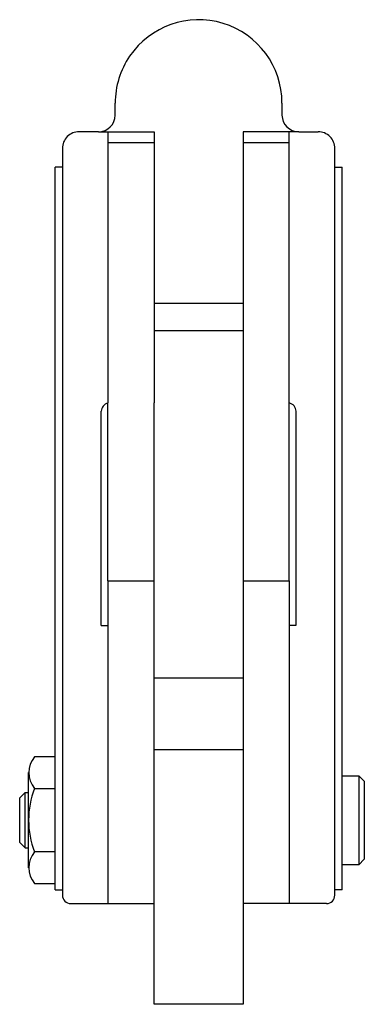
# Model space of a CAD drawing. Extents: x 290 to 352, y 220 to 397.
import ezdxf

# ---------------------------------------------------------------- set-up
doc = ezdxf.new("R2010")
doc.units = 0
doc.layers.get('0').update_dxf_attribs({"linetype": 'CONTINUOUS'})

msp = doc.modelspace()

# ---------------------------------------------------------------- linework, layer by layer
for p, q in [((307.000002, 379.862192), (307.000002, 382.000001)), ((337.000002, 381.999995), (337.000002, 379.862192)), ((304.000002, 376.862192), (300.500002, 376.862193)), ((304.000002, 376.862192), (314.000002, 376.862192)), ((305.700002, 376.862192), (305.700001, 328.100001)), ((314.000002, 376.862192), (314.000001, 328.100001)), ((330.000002, 376.862192), (330.000001, 328.1)), ((340.000002, 376.862192), (330.000002, 376.862192)), ((338.300001, 328.1), (338.300002, 376.862192)), ((340.000002, 376.862192), (343.500002, 376.862192)), ((297.500002, 373.862193), (297.5, 239.600001)), ((305.706596, 374.902419), (314.000002, 374.902419)), ((330.000002, 374.902419), (338.300002, 374.902419)), ((346.5, 239.6), (346.500002, 373.862192)), ((296.19372, 240.600001), (296.193722, 370.500001)), ((297.500002, 370.500001), (296.193722, 370.500001)), ((346.500002, 370.5), (347.806282, 370.5)), ((347.806267, 240.6), (347.806282, 370.5)), ((330.000001, 346), (314.000001, 346.000001)), ((314.000001, 341.100001), (330.000001, 341.1)), ((305.700001, 296.100001), (305.700001, 328.100001)), ((314.000001, 296.100001), (314.000001, 328.100001)), ((330.000001, 328.1), (330.000001, 296.1)), ((338.300001, 296.1), (338.300001, 328.1)), ((304.500001, 288.100001), (304.500001, 326.600001)), ((339.500001, 326.6), (339.500001, 288.1)), ((305.700001, 296.100001), (305.700001, 288.100001)), ((305.700001, 296.100001), (314.000001, 296.100001)), ((314, 220.000001), (314.000001, 296.100001)), ((330.000001, 296.1), (330, 220)), ((330.000001, 296.1), (338.300001, 296.1)), ((338.300001, 296.1), (338.300001, 288.1)), ((304.500001, 288.100001), (305.700001, 288.100001)), ((305.700001, 288.100001), (305.7, 238.100001)), ((338.300001, 288.1), (338.3, 238.1)), ((339.500001, 288.1), (338.300001, 288.1)), ((330.000001, 278.6), (314.000001, 278.600001)), ((314, 265.800001), (330, 265.8)), ((314, 265.800001), (329.300001, 265.8)), ((296.193721, 264.500001), (292.511299, 264.500001)), ((296.19372, 241.700001), (296.193721, 264.500001)), ((291.420283, 244.550001), (291.420283, 261.650001)), ((347.806269, 261.1), (350.806269, 261.1)), ((350.806269, 261.1), (350.806269, 245.1)), ((350.806269, 261.1), (351.806269, 260.1)), ((292.511299, 258.800001), (296.193721, 258.800001)), ((351.806269, 260.1), (351.806269, 246.1)), ((289.820283, 257.100001), (290.820283, 258.100001)), ((289.820283, 249.100001), (289.820283, 257.100001)), ((290.820283, 248.100001), (290.820283, 258.100001)), ((290.820283, 258.100001), (291.420283, 258.100001)), ((290.820283, 248.100001), (289.820283, 249.100001)), ((290.820283, 248.100001), (291.420283, 248.100001)), ((296.19372, 247.400001), (292.511299, 247.400001)), ((351.806269, 246.1), (350.806269, 245.1)), ((350.806269, 245.1), (347.806269, 245.1)), ((292.511298, 241.700001), (296.19372, 241.700001)), ((296.19372, 240.600001), (297.5, 240.600001)), ((347.806267, 240.6), (346.499988, 240.6)), ((299, 238.100001), (314, 238.100001)), ((345, 238.1), (330, 238.1)), ((330, 220), (314, 220.000001))]:
    msp.add_line(p, q)
for centre, radius, start, end in [((322.000002, 382), 15, 359.999969, 145.77344), ((322.000002, 382), 15, 145.773443, 179.999996), ((304.000002, 379.862192), 3, 270, 359.999999), ((340.000002, 379.862192), 3, 180, 269.999999), ((300.500002, 373.862193), 3, 90, 180.000009), ((343.500002, 373.862192), 3, 359.999999, 90), ((306.000001, 326.600001), 1.5, 101.309932, 180), ((338.000001, 326.6), 1.529706, 359.999999, 78.690068), ((295.784346, 261.650001), 4.33997, 138.952335, 221.047662), ((306.876338, 253.100001), 15.45459, 158.356984, 201.643014), ((295.784345, 244.550001), 4.33997, 138.952335, 221.047663), ((299, 239.600001), 1.5, 180, 269.999999), ((345, 239.6), 1.5, 270, 359.999999)]:
    msp.add_arc(centre, radius, start, end)

doc.saveas('drawing.dxf')
